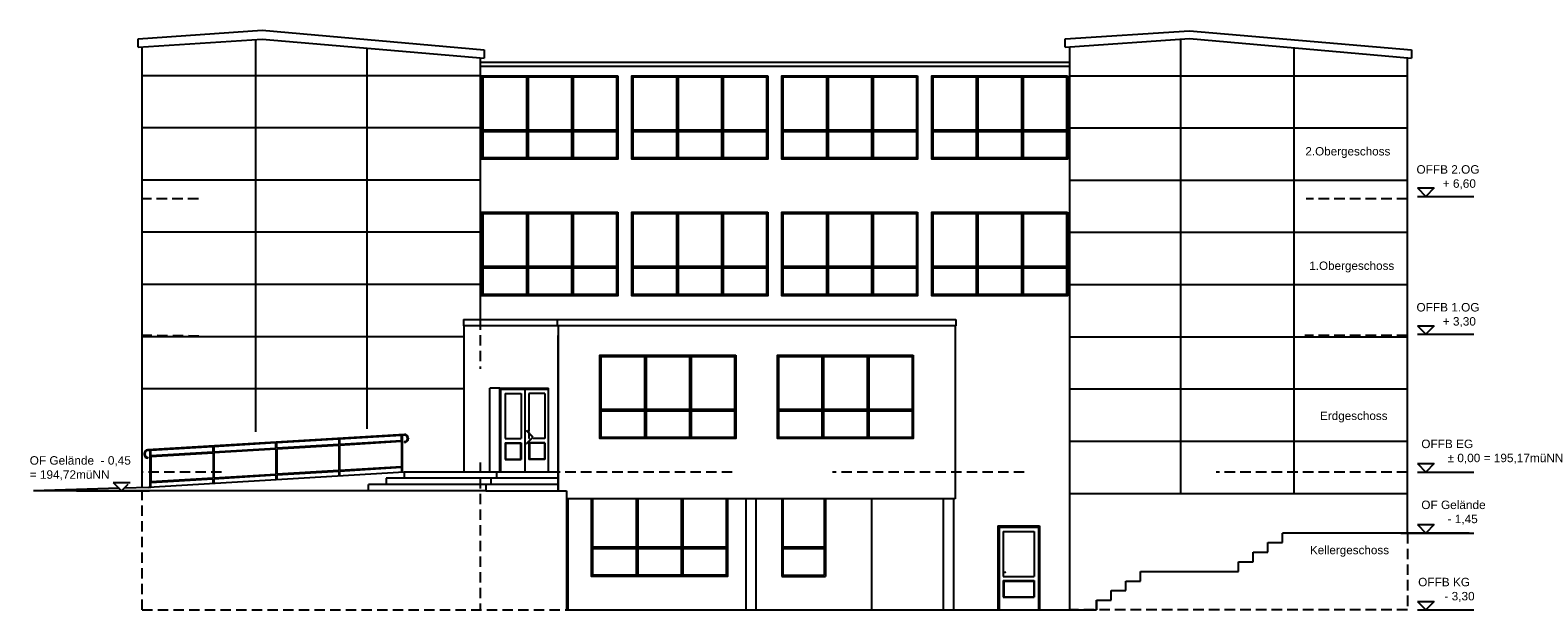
# Model space of a CAD drawing. Header units: metres. Extents: x 3527 to 7137, y 1490 to 2878.
import ezdxf

# ---------------------------------------------------------------- set-up
doc = ezdxf.new("R2010")
doc.units = ezdxf.units.M
doc.header["$LTSCALE"] = 100
doc.header["$MEASUREMENT"] = 0
doc.linetypes.add('HIDDEN', pattern=[0.375, 0.25, -0.125])
for name, color, linetype in [('Ansi_Kant', 3, 'Continuous'), ('Ansicht', 6, 'Continuous'), ('Bemaßtext', 201, 'Continuous'), ('Dach', 5, 'Continuous'), ('Decken', 3, 'HIDDEN'), ('Fensterrahmen Geländer', 31, 'Continuous'), ('Gelände_Treppe', 4, 'Continuous'), ('Wand', 7, 'Continuous')]:
    doc.layers.add(name, color=color, linetype=linetype)
doc.styles.get("Standard").update_dxf_attribs({"font": 'ARIAL.TTF'})

msp = doc.modelspace()

# ---------------------------------------------------------------- linework, layer by layer
at = {"layer": 'Ansi_Kant', "color": 7}
for p, q in [((4067, 2856.1), (4067, 1916.3)), ((6281.5, 2857), (6281.5, 1769.4)), ((4333, 2835.7), (4333, 1924.2)), ((6553, 2836.4), (6553, 1769.4)), ((4604.5, 2769.4), (3795.5, 2769.4)), ((6015.5, 2769.4), (6824.5, 2769.4)), ((4604.5, 2644.4), (3795.5, 2644.4)), ((6015.5, 2644.4), (6824.5, 2644.4)), ((4604.5, 2519.4), (3795.5, 2519.4)), ((6015.5, 2519.4), (6824.5, 2519.4)), ((4604.5, 2394.4), (3795.5, 2394.4)), ((6015.5, 2394.4), (6824.5, 2394.4)), ((4604.5, 2269.4), (3795.5, 2269.4)), ((6015.5, 2269.4), (6824.5, 2269.4)), ((4566.5, 2144.4), (3795.5, 2144.4)), ((6015.5, 2144.4), (6824.5, 2144.4)), ((4651.5, 2021.4), (4627.5, 2021.4)), ((4627.5, 1820.4), (4627.5, 2021.4)), ((4566.5, 2019.4), (3795.5, 2019.4)), ((4664.5, 2008.4), (4664.5, 1900.4)), ((4664.5, 2008.4), (4702.5, 2008.4)), ((4702.5, 2008.4), (4702.5, 1900.4)), ((4721.5, 2008.4), (4721.5, 1917.5)), ((4759.5, 2008.4), (4721.5, 2008.4)), ((4759.5, 2008.4), (4759.5, 1900.4)), ((6015.5, 2019.4), (6824.5, 2019.4)), ((4715.4, 1919.3), (4716.1, 1920)), ((4730.5, 1904.2), (4715.4, 1919.3)), ((4731.9, 1904.2), (4716.1, 1920)), ((4664.5, 1900.4), (4702.5, 1900.4)), ((4664.5, 1890.4), (4664.5, 1850.4)), ((4664.5, 1890.4), (4702.5, 1890.4)), ((4665.5, 1889.4), (4701.5, 1889.4)), ((4665.5, 1889.4), (4665.5, 1851.4)), ((4701.5, 1889.4), (4701.5, 1851.4)), ((4702.5, 1890.4), (4702.5, 1850.4)), ((4715.4, 1889.1), (4730.5, 1904.2)), ((4715.4, 1889.1), (4716.1, 1888.4)), ((4716.1, 1888.4), (4731.9, 1904.2)), ((4721.5, 1911.6), (4721.5, 1900.4)), ((4723.1, 1900.4), (4721.5, 1900.4)), ((4721.5, 1890.4), (4721.5, 1850.4)), ((4759.5, 1890.4), (4721.5, 1890.4)), ((4722.5, 1889.4), (4722.5, 1851.4)), ((4758.5, 1889.4), (4722.5, 1889.4)), ((4759.5, 1900.4), (4731.5, 1900.4)), ((4758.5, 1890.4), (4758.5, 1851.4)), ((4759.5, 1890.4), (4759.5, 1850.4)), ((6015.5, 1894.4), (6824.5, 1894.4)), ((4664.5, 1850.4), (4702.5, 1850.4)), ((4665.5, 1851.4), (4701.5, 1851.4)), ((4759.5, 1850.4), (4721.5, 1850.4)), ((4758.5, 1851.4), (4722.5, 1851.4)), ((4422.5, 1820.4), (3810.5, 1783.4)), ((4630.5, 1805.4), (4379.5, 1805.4)), ((4379.5, 1805.4), (4379.5, 1790.4)), ((4643.5, 1820.4), (4422.5, 1820.4)), ((4422.5, 1820.4), (4422.5, 1805.4)), ((4791.5, 1805.4), (4630.5, 1805.4)), ((4630.5, 1805.4), (4630.5, 1790.4)), ((4791.5, 1820.4), (4643.5, 1820.4)), ((4643.5, 1820.4), (4643.5, 1805.4)), ((3740.1, 1781.4), (3535.5, 1775.4)), ((3810.5, 1783.4), (3752.4, 1781.7)), ((4337.5, 1775.4), (4337.5, 1790.4)), ((4618.5, 1790.4), (4337.5, 1790.4)), ((4791.5, 1790.4), (4618.5, 1790.4)), ((4618.5, 1790.4), (4618.5, 1775.4)), ((6015.5, 1769.4), (6824.5, 1769.4)), ((5844, 1691.4), (5944, 1691.4)), ((5844, 1691.4), (5844, 1490.4)), ((5847, 1688.4), (5941, 1688.4)), ((5847, 1688.4), (5847, 1490.4)), ((5857, 1678.4), (5857, 1570.4)), ((5857, 1678.4), (5931, 1678.4)), ((5931, 1678.4), (5931, 1570.4)), ((5941, 1688.4), (5941, 1490.4)), ((5944, 1691.4), (5944, 1490.4)), ((5854.8, 1580.4), (5861.9, 1580.4)), ((5857, 1570.4), (5931, 1570.4)), ((5857, 1560.4), (5857, 1520.4)), ((5857, 1560.4), (5931, 1560.4)), ((5858, 1560.4), (5858, 1521.4)), ((5858, 1559.4), (5930, 1559.4)), ((5861.9, 1580.4), (5862.8, 1581.4)), ((5930, 1559.4), (5930, 1521.4)), ((5931, 1560.4), (5931, 1520.4)), ((5857, 1520.4), (5931, 1520.4)), ((5858, 1521.4), (5930, 1521.4))]:
    msp.add_line(p, q, dxfattribs=at)
at = {"layer": 'Ansicht', "color": 7}
for p, q in [((6848.4, 2500.7), (6888.9, 2500.7)), ((6848.4, 2500.7), (6868.6, 2480.4)), ((6888.9, 2500.7), (6868.6, 2480.4)), ((6848.4, 2480.4), (6983.4, 2480.4)), ((4566.5, 1820.4), (4566.5, 2170.8)), ((4791.5, 2170.8), (4791.5, 1775.4)), ((6848.4, 2170.7), (6868.6, 2150.4)), ((6848.4, 2170.7), (6888.9, 2170.7)), ((6888.9, 2170.7), (6868.6, 2150.4)), ((6848.4, 2150.4), (6983.4, 2150.4)), ((6848.4, 1840.7), (6888.9, 1840.7)), ((6848.4, 1840.7), (6868.6, 1820.4)), ((6848.4, 1820.4), (6983.4, 1820.4)), ((6888.9, 1840.7), (6868.6, 1820.4)), ((3638.5, 1775.4), (3812.8, 1775.4)), ((3725.8, 1795.7), (3766.3, 1795.7)), ((3725.8, 1795.7), (3746.1, 1775.4)), ((3761.1, 1790.4), (3746.1, 1775.4)), ((4618.5, 1775.4), (4337.5, 1775.4)), ((4618.5, 1775.4), (4791.5, 1775.4)), ((4791.5, 1775.4), (4811.5, 1775.4)), ((4811.5, 1775.4), (4811.5, 1490.4)), ((5741.5, 1755.9), (4811.5, 1755.9)), ((4815.5, 1490.4), (4815.5, 1755.9)), ((5241.5, 1490.4), (5241.5, 1755.9)), ((5265.5, 1490.4), (5265.5, 1755.9)), ((6809.1, 1674.4), (6983.4, 1674.4)), ((6848.4, 1694.7), (6868.6, 1674.4)), ((6848.4, 1694.7), (6888.9, 1694.7)), ((6888.9, 1694.7), (6868.6, 1674.4)), ((6848.4, 1510.7), (6888.9, 1510.7)), ((6848.4, 1510.7), (6868.6, 1490.4)), ((6848.4, 1490.4), (6983.4, 1490.4)), ((6888.9, 1510.7), (6868.6, 1490.4))]:
    msp.add_line(p, q, dxfattribs=at)
for points in [[(3795.5, 1783), (3795.5, 2838.4)], [(6015.5, 2838.4), (6015.5, 1490.4)], [(4604.5, 2812.4), (4604.5, 2185.9)], [(6824.5, 1674.4), (6824.5, 2812.4)], [(5741.5, 2170.8), (5741.5, 1755.9)], [(5541.5, 1755.9), (5541.5, 1490.4)], [(5713.5, 1755.9), (5713.5, 1490.4)], [(5737.5, 1755.9), (5737.5, 1490.4)]]:
    msp.add_lwpolyline(points, dxfattribs=at)
at = {"layer": 'Dach', "color": 7}
for p, q in [((4564.5, 2185.9), (4564.5, 2170.8)), ((5578.9, 2170.8), (4564.5, 2170.8)), ((4789.5, 2170.8), (4789.5, 2185.9)), ((5743.5, 2170.8), (5578.9, 2170.8)), ((5743.5, 2185.9), (5743.5, 2170.8))]:
    msp.add_line(p, q, dxfattribs=at)
for points in [[(3785.5, 2857.7), (4082.5, 2878.5), (4614.5, 2831.6)], [(3785.5, 2837.7), (3785.5, 2857.7)], [(3785.5, 2837.7), (4082.5, 2857.1), (4614.5, 2811.6)], [(6005.5, 2857.7), (6302.5, 2877.2), (6834.5, 2831.6)], [(6005.5, 2837.7), (6302.5, 2858.4), (6834.5, 2811.6)], [(6005.5, 2837.7), (6005.5, 2857.7)], [(4614.5, 2831.6), (4614.5, 2811.6)], [(6834.5, 2831.6), (6834.5, 2811.6)], [(6015.5, 2801.4), (4604.5, 2801.4)], [(6015.5, 2791.4), (4604.5, 2791.4)], [(4564.5, 2185.9), (5743.5, 2185.9)]]:
    msp.add_lwpolyline(points, dxfattribs=at)
at = {"layer": 'Decken', "color": 7}
for p, q in [((3795.5, 1490.4), (3795.5, 1783)), ((6824.5, 1674.4), (6824.5, 1490.4)), ((3795.5, 1490.4), (4811.5, 1490.4))]:
    msp.add_line(p, q, dxfattribs=at)
for points in [[(3929.9, 2474.4), (3795.5, 2474.4)], [(6824.5, 2474.4), (6581.8, 2474.4)], [(4604.5, 2185.9), (4604.5, 2067.7)], [(3931.2, 2145.9), (3795.5, 2147.4)], [(6824.5, 2147.4), (6579, 2147.4)], [(4604.5, 1843.3), (4604.5, 1490.4)], [(3985.6, 1820.4), (3795.5, 1820.4)], [(5208.3, 1820.4), (4773.8, 1820.4)], [(5907.3, 1820.4), (5447.9, 1820.4)], [(6824.5, 1820.4), (6366.7, 1820.4)], [(6824.5, 1490.4), (6015.5, 1490.4)]]:
    msp.add_lwpolyline(points, dxfattribs=at)
at = {"layer": 'Fensterrahmen Geländer', "color": 7}
for p, q in [((4651.5, 1820.4), (4651.5, 2021.4)), ((4651.5, 2021.4), (4768.5, 2021.4)), ((4768.5, 1820.4), (4768.5, 2021.4)), ((4768.5, 2018.4), (4654.5, 2018.4)), ((4654.5, 1820.4), (4654.5, 2018.4)), ((4711.5, 2018.4), (4711.5, 1820.4)), ((4423.2, 1910.6), (3807.8, 1873.7)), ((3965, 1880.9), (3816.5, 1871.9)), ((3965, 1880.9), (3965, 1867.9)), ((4115.5, 1890), (3967, 1881)), ((3967, 1881), (3967, 1868)), ((4115.5, 1877), (3967, 1868)), ((4115.5, 1877), (4115.5, 1890)), ((4266, 1899.1), (4117.5, 1890.1)), ((4117.5, 1877.2), (4117.5, 1890.1)), ((4266, 1886.2), (4117.5, 1877.2)), ((4266, 1884.1), (4117.5, 1875.1)), ((4266, 1899.1), (4266, 1886.2)), ((4266.1, 1884.1), (4266, 1824)), ((4416.5, 1908.2), (4268, 1899.1)), ((4268, 1899.2), (4268, 1886.3)), ((4416.5, 1895.3), (4268, 1886.3)), ((4416.5, 1893.2), (4268, 1884.2)), ((4268, 1884.2), (4268, 1824.1)), ((4416.5, 1895.3), (4416.5, 1908.2)), ((4416.5, 1893.2), (4416.5, 1833.1)), ((4423.2, 1908.6), (4418.5, 1908.3)), ((4418.5, 1820.2), (4418.5, 1908.2)), ((4422.5, 1893.6), (4422.5, 1893.6)), ((4423.6, 1893.5), (4423.6, 1893.5)), ((4423.6, 1893.5), (4423.6, 1891.5)), ((4430.7, 1902.7), (4430.6, 1900.5)), ((4432.7, 1902.7), (4432.6, 1900.5)), ((3800.1, 1864.7), (3800.1, 1862.4)), ((3802.1, 1864.7), (3802.1, 1862.4)), ((3814.5, 1871.9), (3808.6, 1871.7)), ((3809.1, 1855.4), (3809.1, 1855.4)), ((3809.1, 1855.4), (3809.1, 1853.4)), ((3814.5, 1783.8), (3814.5, 1871.8)), ((3816.5, 1858.9), (3816.5, 1871.9)), ((3965, 1867.9), (3816.5, 1858.9)), ((3965.1, 1865.9), (3816.5, 1856.9)), ((3816.5, 1856.9), (3816.5, 1796.8)), ((3965.1, 1865.9), (3965.1, 1805.8)), ((4115.5, 1875), (3967, 1866)), ((3967, 1866), (3967, 1805.9)), ((4115.5, 1875), (4115.5, 1814.9)), ((4117.5, 1875.1), (4117.5, 1815)), ((3965.1, 1805.8), (3816.5, 1796.8)), ((4115.5, 1814.9), (3967, 1805.9)), ((4115.5, 1812.6), (3967, 1803.5)), ((4115.5, 1812.6), (4115.5, 1801.9)), ((4266, 1824), (4117.5, 1815)), ((4266, 1821.8), (4117.5, 1812.7)), ((4117.5, 1812.7), (4117.5, 1802)), ((4266, 1821.8), (4266, 1811)), ((4416.5, 1833.1), (4268, 1824.1)), ((4416.5, 1831.1), (4268, 1822)), ((4268, 1822), (4268, 1811)), ((4416.5, 1831.1), (4416.5, 1820.1)), ((3810.5, 1783.4), (3816.5, 1783.8)), ((3965, 1803.5), (3816.5, 1794.4)), ((3816.5, 1783.8), (3816.5, 1794.4)), ((3965, 1803.5), (3965, 1792.8)), ((3967, 1803.5), (3967, 1792.8)), ((5326.5, 1755.9), (5326.5, 1570.4)), ((5329.5, 1755.9), (5329.5, 1573.4)), ((5428.5, 1755.9), (5428.5, 1573.4)), ((5431.5, 1755.9), (5431.5, 1570.4)), ((5326.5, 1570.4), (5431.5, 1570.4)), ((5329.5, 1573.4), (5428.5, 1573.4))]:
    msp.add_line(p, q, dxfattribs=at)
for points in [[(4934, 2769.4), (4934, 2569.4), (4609, 2569.4), (4609, 2769.4)], [(4931, 2766.4), (4931, 2572.4), (4612, 2572.4), (4612, 2766.4)], [(5293, 2769.4), (5293, 2569.4), (4968, 2569.4), (4968, 2769.4)], [(5290, 2766.4), (5290, 2572.4), (4971, 2572.4), (4971, 2766.4)], [(5652, 2769.4), (5652, 2569.4), (5327, 2569.4), (5327, 2769.4)], [(5649, 2766.4), (5649, 2572.4), (5330, 2572.4), (5330, 2766.4)], [(6011, 2769.4), (6011, 2569.4), (5686, 2569.4), (5686, 2769.4)], [(6008, 2766.4), (6008, 2572.4), (5689, 2572.4), (5689, 2766.4)], [(4934, 2442.4), (4934, 2242.4), (4609, 2242.4), (4609, 2442.4)], [(4931, 2439.4), (4931, 2245.4), (4612, 2245.4), (4612, 2439.4)], [(5293, 2442.4), (5293, 2242.4), (4968, 2242.4), (4968, 2442.4)], [(5290, 2439.4), (5290, 2245.4), (4971, 2245.4), (4971, 2439.4)], [(5652, 2442.4), (5652, 2242.4), (5327, 2242.4), (5327, 2442.4)], [(5649, 2439.4), (5649, 2245.4), (5330, 2245.4), (5330, 2439.4)], [(6011, 2442.4), (6011, 2242.4), (5686, 2242.4), (5686, 2442.4)], [(6008, 2439.4), (6008, 2245.4), (5689, 2245.4), (5689, 2439.4)], [(5216.5, 2100.4), (5216.5, 1900.4), (4891.5, 1900.4), (4891.5, 2100.4)], [(5213.5, 2097.4), (5213.5, 1903.4), (4894.5, 1903.4), (4894.5, 2097.4)], [(5641.5, 2100.4), (5641.5, 1900.4), (5316.5, 1900.4), (5316.5, 2100.4)], [(5638.5, 2097.4), (5638.5, 1903.4), (5319.5, 1903.4), (5319.5, 2097.4)]]:
    msp.add_lwpolyline(points, close=True, dxfattribs=at)
for points in [[(4715.5, 2766.4), (4715.5, 2572.4)], [(4719.5, 2766.4), (4719.5, 2572.4)], [(4823.5, 2766.4), (4823.5, 2572.4)], [(4827.5, 2766.4), (4827.5, 2572.4)], [(5074.5, 2766.4), (5074.5, 2572.4)], [(5078.5, 2766.4), (5078.5, 2572.4)], [(5182.5, 2766.4), (5182.5, 2572.4)], [(5186.5, 2766.4), (5186.5, 2572.4)], [(5433.5, 2766.4), (5433.5, 2572.4)], [(5437.5, 2766.4), (5437.5, 2572.4)], [(5541.5, 2766.4), (5541.5, 2572.4)], [(5545.5, 2766.4), (5545.5, 2572.4)], [(5792.5, 2766.4), (5792.5, 2572.4)], [(5796.5, 2766.4), (5796.5, 2572.4)], [(5900.5, 2766.4), (5900.5, 2572.4)], [(5904.5, 2766.4), (5904.5, 2572.4)], [(4715.5, 2639.4), (4612, 2639.4)], [(4715.5, 2635.4), (4612, 2635.4)], [(4823.5, 2639.4), (4719.5, 2639.4)], [(4823.5, 2635.4), (4719.5, 2635.4)], [(4931, 2639.4), (4827.5, 2639.4)], [(4931, 2635.4), (4827.5, 2635.4)], [(5074.5, 2639.4), (4971, 2639.4)], [(5074.5, 2635.4), (4971, 2635.4)], [(5182.5, 2639.4), (5078.5, 2639.4)], [(5182.5, 2635.4), (5078.5, 2635.4)], [(5290, 2639.4), (5186.5, 2639.4)], [(5290, 2635.4), (5186.5, 2635.4)], [(5433.5, 2639.4), (5330, 2639.4)], [(5433.5, 2635.4), (5330, 2635.4)], [(5541.5, 2639.4), (5437.5, 2639.4)], [(5541.5, 2635.4), (5437.5, 2635.4)], [(5649, 2639.4), (5545.5, 2639.4)], [(5649, 2635.4), (5545.5, 2635.4)], [(5792.5, 2639.4), (5689, 2639.4)], [(5792.5, 2635.4), (5689, 2635.4)], [(5900.5, 2639.4), (5796.5, 2639.4)], [(5900.5, 2635.4), (5796.5, 2635.4)], [(6008, 2639.4), (5904.5, 2639.4)], [(6008, 2635.4), (5904.5, 2635.4)], [(4715.5, 2439.4), (4715.5, 2245.4)], [(4719.5, 2439.4), (4719.5, 2245.4)], [(4823.5, 2439.4), (4823.5, 2245.4)], [(4827.5, 2439.4), (4827.5, 2245.4)], [(5074.5, 2439.4), (5074.5, 2245.4)], [(5078.5, 2439.4), (5078.5, 2245.4)], [(5182.5, 2439.4), (5182.5, 2245.4)], [(5186.5, 2439.4), (5186.5, 2245.4)], [(5433.5, 2439.4), (5433.5, 2245.4)], [(5437.5, 2439.4), (5437.5, 2245.4)], [(5541.5, 2439.4), (5541.5, 2245.4)], [(5545.5, 2439.4), (5545.5, 2245.4)], [(5792.5, 2439.4), (5792.5, 2245.4)], [(5796.5, 2439.4), (5796.5, 2245.4)], [(5900.5, 2439.4), (5900.5, 2245.4)], [(5904.5, 2439.4), (5904.5, 2245.4)], [(4715.5, 2312.4), (4612, 2312.4)], [(4823.5, 2312.4), (4719.5, 2312.4)], [(4931, 2312.4), (4827.5, 2312.4)], [(5074.5, 2312.4), (4971, 2312.4)], [(5182.5, 2312.4), (5078.5, 2312.4)], [(5290, 2312.4), (5186.5, 2312.4)], [(5433.5, 2312.4), (5330, 2312.4)], [(5541.5, 2312.4), (5437.5, 2312.4)], [(5649, 2312.4), (5545.5, 2312.4)], [(5792.5, 2312.4), (5689, 2312.4)], [(5900.5, 2312.4), (5796.5, 2312.4)], [(6008, 2312.4), (5904.5, 2312.4)], [(4715.5, 2308.4), (4612, 2308.4)], [(4823.5, 2308.4), (4719.5, 2308.4)], [(4931, 2308.4), (4827.5, 2308.4)], [(5074.5, 2308.4), (4971, 2308.4)], [(5182.5, 2308.4), (5078.5, 2308.4)], [(5290, 2308.4), (5186.5, 2308.4)], [(5433.5, 2308.4), (5330, 2308.4)], [(5541.5, 2308.4), (5437.5, 2308.4)], [(5649, 2308.4), (5545.5, 2308.4)], [(5792.5, 2308.4), (5689, 2308.4)], [(5900.5, 2308.4), (5796.5, 2308.4)], [(6008, 2308.4), (5904.5, 2308.4)], [(4998, 2097.4), (4998, 1903.4)], [(5002, 2097.4), (5002, 1903.4)], [(5106, 2097.4), (5106, 1903.4)], [(5110, 2097.4), (5110, 1903.4)], [(5423, 2097.4), (5423, 1903.4)], [(5427, 2097.4), (5427, 1903.4)], [(5531, 2097.4), (5531, 1903.4)], [(5535, 2097.4), (5535, 1903.4)], [(4998, 1970.4), (4894.5, 1970.4)], [(4998, 1966.4), (4894.5, 1966.4)], [(5106, 1970.4), (5002, 1970.4)], [(5106, 1966.4), (5002, 1966.4)], [(5213.5, 1970.4), (5110, 1970.4)], [(5213.5, 1966.4), (5110, 1966.4)], [(5423, 1970.4), (5319.5, 1970.4)], [(5423, 1966.4), (5319.5, 1966.4)], [(5531, 1970.4), (5427, 1970.4)], [(5531, 1966.4), (5427, 1966.4)], [(5638.5, 1970.4), (5535, 1970.4)], [(5638.5, 1966.4), (5535, 1966.4)], [(5196.5, 1755.9), (5196.5, 1570.4), (4871.5, 1570.4), (4871.5, 1755.9)], [(5193.5, 1755.9), (5193.5, 1573.4), (4874.5, 1573.4), (4874.5, 1755.9)], [(4978, 1755.9), (4978, 1573.4)], [(4982, 1755.9), (4982, 1573.4)], [(5086, 1755.9), (5086, 1573.4)], [(5090, 1755.9), (5090, 1573.4)], [(4978, 1640.4), (4874.5, 1640.4)], [(4978, 1636.4), (4874.5, 1636.4)], [(5086, 1640.4), (4982, 1640.4)], [(5086, 1636.4), (4982, 1636.4)], [(5193.5, 1640.4), (5090, 1640.4)], [(5193.5, 1636.4), (5090, 1636.4)], [(5428.5, 1640.4), (5329.5, 1640.4)], [(5428.5, 1636.4), (5329.5, 1636.4)]]:
    msp.add_lwpolyline(points, dxfattribs=at)
for centre, radius, start, end in [((4423.7, 1901.6), 9, 6.9195, 93.4597), ((4423.7, 1901.6), 7, 6.9195, 93.4597), ((4423.6, 1900.5), 7, 269.5552, 359.5552), ((4423.6, 1900.5), 9, 269.5552, 359.5552), ((3809.1, 1864.7), 9, 93.4597, 180), ((3809.1, 1862.4), 9, 180, 270), ((3809.1, 1864.7), 7, 93.4597, 180), ((3809.1, 1862.4), 7, 180, 270)]:
    msp.add_arc(centre, radius, start, end, dxfattribs=at)
at = {"layer": 'Gelände_Treppe', "color": 7}
for p, q in [((3795.5, 1820.4), (3795.5, 1820.4)), ((4337.5, 1775.4), (3535.5, 1775.4)), ((6525.5, 1651.4), (6525.5, 1674.4)), ((6972.2, 1674.4), (6525.5, 1674.4)), ((6455.5, 1605.4), (6455.5, 1628.4)), ((6455.5, 1628.4), (6490.5, 1628.4)), ((6490.5, 1628.4), (6490.5, 1651.4)), ((6490.5, 1651.4), (6525.5, 1651.4)), ((6420.5, 1582.4), (6420.5, 1605.4)), ((6420.5, 1605.4), (6455.5, 1605.4)), ((6150.5, 1536.4), (6150.5, 1559.4)), ((6150.5, 1559.4), (6185.5, 1559.4)), ((6185.5, 1559.4), (6185.5, 1582.4)), ((6185.5, 1582.4), (6420.5, 1582.4)), ((6115.5, 1513.4), (6115.5, 1536.4)), ((6115.5, 1536.4), (6150.5, 1536.4)), ((4811.5, 1490.4), (6080.5, 1490.4)), ((6080.5, 1513.4), (6080.5, 1490.4)), ((6080.5, 1490.4), (6080.5, 1513.4)), ((6080.5, 1513.4), (6115.5, 1513.4))]:
    msp.add_line(p, q, dxfattribs=at)
at = {"layer": 'Wand', "color": 7}
for p, q in [((4791.5, 1775.4), (4791.5, 2147.4)), ((4768.5, 1820.4), (4768.5, 2021.4))]:
    msp.add_line(p, q, dxfattribs=at)

# ---------------------------------------------------------------- texts
at = {"layer": 'Bemaßtext', "color": 7, "char_height": 20, "attachment_point": 7, "line_spacing_factor": 0.69}
for s, insert in [('\\f|b0|i0|c0;2.Obergeschoss', (6580.3, 2572.4)), ('\\f|b0|i0|c0;1.Obergeschoss', (6589.6, 2298.4)), ('\\f|b0|i0|c0;Erdgeschoss', (6615.5, 1939.1)), ('\\f|b0|i0|c0;Kellergeschoss', (6591.2, 1617.6))]:
    msp.add_mtext(s, dxfattribs=dict(at, insert=insert))
at = {"layer": 'Bemaßtext', "color": 7, "char_height": 20.25, "attachment_point": 1}
for s, insert, width in [('OFFB 2.OG\\P        + 6,60', (6846.3, 2555.1), 332.774), ('OFFB 1.OG\\P        + 3,30', (6846.3, 2225.1), 332.774), ('OFFB EG\\P        ± 0,00 = 195,17müNN', (6857.8, 1898), 467.53), ('OF Gelände  - 0,45 \\P= 194,72müNN', (3526.2, 1858.3), 284.266), ('OF Gelände\\P        - 1,45', (6857.8, 1752), 467.53), ('OFFB KG\\P        - 3,30', (6850.3, 1567.1), 332.774)]:
    msp.add_mtext(s, dxfattribs=dict(at, insert=insert, width=width))

doc.saveas('drawing.dxf')
